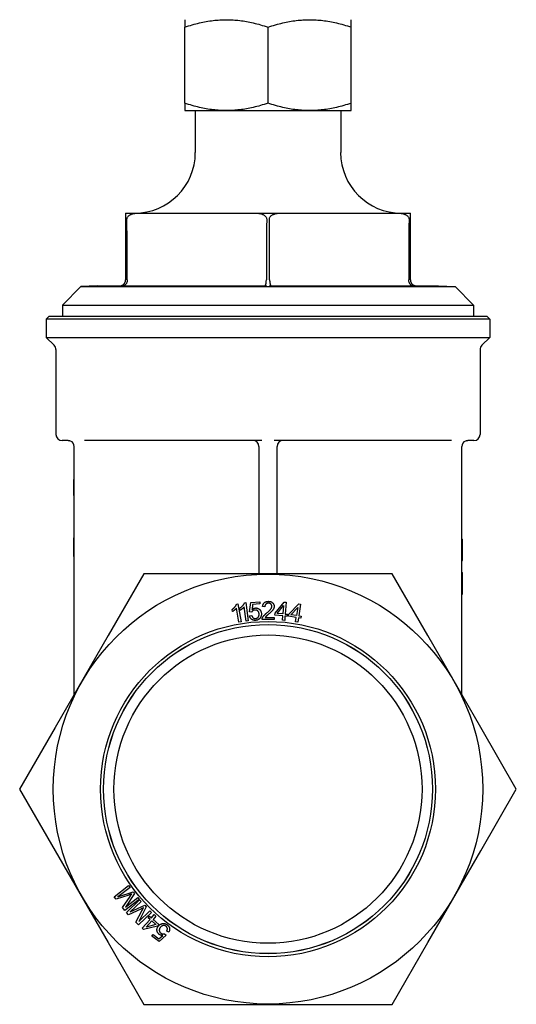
# Model space of a CAD drawing. Header units: millimetres. Extents: x 57 to 3778, y 24 to 492.
# Tile 4 of 16: x 402 to 484, y 173 to 336. Entities that reach past the tile are written whole.
import ezdxf

# ---------------------------------------------------------------- set-up
doc = ezdxf.new("R2010")
doc.units = ezdxf.units.MM
doc.layers.add('DETAIL', color=2, linetype='Continuous')

msp = doc.modelspace()

# ---------------------------------------------------------------- linework, layer by layer
at = {"layer": 'DETAIL'}
for p, q in [((428.78, 335.85), (428.78, 334.63)), ((428.78, 322.08), (428.78, 334.63)), ((442.53, 322.08), (442.53, 334.63)), ((456.28, 334.63), (456.28, 335.85)), ((456.28, 322.08), (456.28, 334.63)), ((428.78, 322.08), (428.78, 320.85)), ((456.28, 320.85), (456.28, 322.08)), ((428.78, 320.85), (435.65, 320.85)), ((430.53, 320.85), (430.53, 313.95)), ((435.65, 320.85), (449.4, 320.85)), ((449.4, 320.85), (456.28, 320.85)), ((454.53, 320.85), (454.53, 313.95)), ((419.03, 303.95), (421.12, 303.95)), ((419.03, 303.95), (419.03, 302.95)), ((440.44, 303.95), (444.62, 303.95)), ((463.94, 303.95), (466.03, 303.95)), ((466.03, 302.95), (466.03, 303.95)), ((419.03, 302.95), (419.03, 292.96)), ((466.03, 292.96), (466.03, 302.95)), ((419.03, 292.96), (419.03, 292.95)), ((419.3, 292.95), (419.3, 292.96)), ((442.26, 292.96), (442.26, 292.95)), ((442.8, 292.95), (442.8, 292.96)), ((465.76, 292.96), (465.76, 292.95)), ((466.03, 292.95), (466.03, 292.96)), ((411.62, 291.85), (408.63, 288.75)), ((414.4, 291.95), (411.62, 291.85)), ((411.62, 291.85), (473.43, 291.85)), ((414.4, 291.95), (418.03, 291.95)), ((418.32, 291.95), (442.23, 291.95)), ((442.82, 291.95), (466.73, 291.95)), ((467.03, 291.95), (470.65, 291.95)), ((470.65, 291.95), (473.43, 291.85)), ((473.43, 291.85), (476.43, 288.75)), ((408.63, 288.75), (476.43, 288.75)), ((408.63, 288.75), (408.63, 286.95)), ((476.43, 288.75), (476.43, 286.95)), ((406.43, 286.95), (405.93, 286.45)), ((479.13, 286.45), (405.93, 286.45)), ((405.93, 286.45), (405.93, 283.45)), ((406.43, 286.95), (478.63, 286.95)), ((478.63, 286.95), (479.13, 286.45)), ((479.13, 286.45), (479.13, 283.45)), ((405.93, 283.45), (479.13, 283.45)), ((407.23, 282.15), (405.93, 283.45)), ((477.82, 282.15), (479.13, 283.45)), ((407.53, 281.44), (407.53, 267.45)), ((477.53, 281.44), (477.53, 267.45)), ((409.53, 266.45), (408.53, 266.45)), ((441.52, 266.45), (412.25, 266.45)), ((472.81, 266.45), (443.53, 266.45)), ((476.53, 266.45), (475.53, 266.45)), ((410.53, 224.53), (410.53, 265.45)), ((441.03, 265.45), (441.03, 244.45)), ((444.03, 244.45), (444.03, 265.45)), ((474.53, 224.53), (474.53, 265.45)), ((410.43, 260.02), (410.43, 259.98)), ((410.53, 260.02), (410.43, 260.02)), ((410.43, 259.98), (410.43, 258.5)), ((410.53, 259.98), (410.43, 259.98)), ((410.43, 258.5), (410.43, 257.44)), ((410.53, 258.5), (410.43, 258.5)), ((410.53, 257.44), (410.43, 257.44)), ((410.43, 257.44), (410.43, 257.4)), ((410.53, 257.4), (410.43, 257.4)), ((410.43, 250.42), (410.43, 247.37)), ((410.53, 250.42), (410.43, 250.42)), ((474.53, 250.17), (474.63, 250.17)), ((474.63, 246.67), (474.63, 250.17)), ((410.53, 247.37), (410.43, 247.37)), ((410.43, 247.37), (410.43, 247.32)), ((410.53, 247.32), (410.43, 247.32)), ((474.53, 246.67), (474.63, 246.67)), ((422.03, 244.45), (416.16, 234.28)), ((433.78, 244.45), (422.03, 244.45)), ((451.27, 244.45), (433.78, 244.45)), ((463.02, 244.45), (451.27, 244.45)), ((468.9, 234.28), (463.02, 244.45)), ((474.53, 244.68), (474.63, 244.68)), ((474.53, 243.67), (474.63, 243.67)), ((474.53, 243.62), (474.63, 243.62)), ((474.63, 243.67), (474.63, 244.68)), ((474.63, 243.62), (474.63, 243.67)), ((474.63, 242.46), (474.63, 243.62)), ((474.63, 241.46), (474.63, 242.46)), ((474.53, 241.46), (474.63, 241.46)), ((474.53, 241.16), (474.63, 241.16)), ((474.53, 241.1), (474.63, 241.1)), ((474.63, 241.16), (474.63, 241.46)), ((474.63, 241.1), (474.63, 241.16)), ((437.73, 236.49), (437.32, 238.8)), ((437.33, 239.48), (437.57, 239.52)), ((437.57, 239.52), (438.09, 236.55)), ((437.93, 238.46), (437.89, 238.81)), ((438.91, 236.67), (438.61, 239)), ((438.65, 239.67), (438.88, 239.7)), ((438.88, 239.7), (439.28, 236.72)), ((439.49, 238.18), (439.67, 239.74)), ((439.67, 239.74), (441.16, 239.85)), ((439.99, 239.41), (439.89, 238.6)), ((441.19, 239.5), (439.99, 239.41)), ((441.16, 239.85), (441.19, 239.5)), ((442.01, 239.01), (441.63, 239.05)), ((443.7, 237.96), (445.21, 239.79)), ((444.06, 237.93), (445.1, 239.21)), ((445.1, 239.21), (444.99, 237.86)), ((445.21, 239.79), (445.51, 239.77)), ((445.51, 239.77), (445.36, 237.83)), ((445.94, 237.78), (447.59, 239.49)), ((446.3, 237.72), (447.44, 238.92)), ((447.44, 238.92), (447.23, 237.58)), ((447.59, 239.49), (447.89, 239.44)), ((447.89, 239.44), (447.59, 237.52)), ((436.67, 238.24), (436.61, 238.59)), ((439.47, 237.55), (439.86, 237.61)), ((439.84, 238.16), (439.49, 238.18)), ((442.07, 237.26), (443.54, 237.26)), ((443.54, 237.26), (443.54, 236.9)), ((443.67, 237.62), (443.7, 237.96)), ((444.97, 237.52), (443.67, 237.62)), ((444.99, 237.86), (444.06, 237.93)), ((444.91, 236.8), (444.97, 237.52)), ((445.33, 237.49), (445.28, 236.77)), ((445.74, 237.46), (445.33, 237.49)), ((445.36, 237.83), (445.76, 237.8)), ((445.76, 237.8), (445.74, 237.46)), ((445.89, 237.45), (445.94, 237.78)), ((447.17, 237.24), (445.89, 237.45)), ((447.23, 237.58), (446.3, 237.72)), ((447.06, 236.54), (447.17, 237.24)), ((447.54, 237.19), (447.43, 236.48)), ((447.94, 237.12), (447.54, 237.19)), ((447.59, 237.52), (447.99, 237.46)), ((447.99, 237.46), (447.94, 237.12)), ((438.09, 236.55), (437.73, 236.49)), ((439.28, 236.72), (438.91, 236.67)), ((443.54, 236.9), (441.56, 236.91)), ((445.28, 236.77), (444.91, 236.8)), ((447.43, 236.48), (447.06, 236.54)), ((416.16, 234.28), (407.41, 219.13)), ((477.64, 219.13), (468.9, 234.28)), ((407.41, 219.13), (401.53, 208.95)), ((483.52, 208.95), (477.64, 219.13)), ((401.53, 208.95), (407.41, 198.78)), ((477.64, 198.78), (483.52, 208.95)), ((407.41, 198.78), (416.16, 183.63)), ((468.9, 183.63), (477.64, 198.78)), ((417.14, 191.2), (419.51, 193.03)), ((419.75, 192.73), (417.76, 191.19)), ((417.76, 191.19), (420.28, 192.03)), ((420.5, 191.75), (419.01, 189.5)), ((419.51, 193.03), (419.75, 192.73)), ((420.28, 192.03), (420.5, 191.75)), ((417.46, 190.78), (417.14, 191.2)), ((419.55, 191.48), (417.46, 190.78)), ((418.52, 189.4), (419.77, 191.26)), ((421.26, 190.76), (418.89, 188.93)), ((419.01, 189.5), (421.03, 191.06)), ((419.15, 188.62), (421.32, 190.69)), ((421.59, 190.41), (419.77, 188.68)), ((421.03, 191.06), (421.26, 190.76)), ((421.32, 190.69), (421.59, 190.41)), ((418.89, 188.93), (418.52, 189.4)), ((419.52, 188.23), (419.15, 188.62)), ((421.53, 189.15), (419.52, 188.23)), ((419.77, 188.68), (422.19, 189.78)), ((420.72, 186.98), (421.76, 188.96)), ((423.3, 188.62), (421.13, 186.55)), ((422.44, 189.52), (421.19, 187.13)), ((421.19, 187.13), (423.04, 188.89)), ((422.19, 189.78), (422.44, 189.52)), ((423.04, 188.89), (423.3, 188.62)), ((421.13, 186.55), (420.72, 186.98)), ((421.77, 185.99), (423.05, 187.45)), ((422.44, 186.19), (423.33, 187.21)), ((422.74, 187.72), (422.96, 187.98)), ((423.05, 187.45), (422.74, 187.72)), ((422.96, 187.98), (423.27, 187.71)), ((423.27, 187.71), (423.74, 188.25)), ((423.33, 187.21), (424.03, 186.6)), ((424.02, 188.01), (423.55, 187.47)), ((423.55, 187.47), (424.53, 186.61)), ((423.74, 188.25), (424.02, 188.01)), ((422, 185.79), (421.77, 185.99)), ((424.31, 186.36), (422, 185.79)), ((424.03, 186.6), (422.44, 186.19)), ((424.53, 186.61), (424.31, 186.36)), ((426.14, 185.33), (425.81, 185.53)), ((416.16, 183.63), (422.03, 173.45)), ((423.36, 184.69), (423.57, 184.97)), ((424.55, 183.8), (423.36, 184.69)), ((423.57, 184.97), (424.53, 184.26)), ((424.53, 184.26), (425.14, 184.8)), ((425.71, 184.86), (424.55, 183.8)), ((425.46, 185.1), (425.71, 184.86)), ((463.02, 173.45), (468.9, 183.63)), ((422.03, 173.45), (433.78, 173.45)), ((433.78, 173.45), (451.27, 173.45)), ((451.27, 173.45), (463.02, 173.45))]:
    msp.add_line(p, q, dxfattribs=at)
at = {"layer": 'DETAIL', "flags": 128}
for points in [[(428.78, 334.63), (429.09, 334.73), (429.4, 334.83), (429.71, 334.92), (430.02, 335.01), (430.32, 335.09), (430.61, 335.17), (430.91, 335.25), (431.2, 335.32), (431.49, 335.38), (431.77, 335.44), (432.06, 335.5), (432.34, 335.55), (432.62, 335.6), (432.9, 335.64), (433.18, 335.68), (433.45, 335.72), (433.73, 335.75), (434, 335.78), (434.28, 335.8), (434.55, 335.82), (434.83, 335.83), (435.1, 335.84), (435.38, 335.85), (435.65, 335.85)], [(435.65, 335.85), (435.93, 335.85), (436.2, 335.84), (436.48, 335.83), (436.75, 335.82), (437.03, 335.8), (437.3, 335.78), (437.57, 335.75), (437.85, 335.72), (438.13, 335.68), (438.4, 335.64), (438.68, 335.6), (438.96, 335.55), (439.25, 335.5), (439.53, 335.44), (439.82, 335.38), (440.1, 335.32), (440.4, 335.25), (440.69, 335.17), (440.99, 335.09), (441.29, 335.01), (441.59, 334.92), (441.9, 334.83), (442.21, 334.73), (442.53, 334.63)], [(442.53, 334.63), (442.84, 334.73), (443.15, 334.83), (443.46, 334.92), (443.77, 335.01), (444.07, 335.09), (444.36, 335.17), (444.66, 335.25), (444.95, 335.32), (445.24, 335.38), (445.52, 335.44), (445.81, 335.5), (446.09, 335.55), (446.37, 335.6), (446.65, 335.64), (446.93, 335.68), (447.2, 335.72), (447.48, 335.75), (447.75, 335.78), (448.03, 335.8), (448.3, 335.82), (448.58, 335.83), (448.85, 335.84), (449.13, 335.85), (449.4, 335.85)], [(449.4, 335.85), (449.68, 335.85), (449.95, 335.84), (450.23, 335.83), (450.5, 335.82), (450.78, 335.8), (451.05, 335.78), (451.32, 335.75), (451.6, 335.72), (451.88, 335.68), (452.15, 335.64), (452.43, 335.6), (452.71, 335.55), (453, 335.5), (453.28, 335.44), (453.57, 335.38), (453.85, 335.32), (454.15, 335.25), (454.44, 335.17), (454.74, 335.09), (455.04, 335.01), (455.34, 334.92), (455.65, 334.83), (455.96, 334.73), (456.28, 334.63)], [(435.65, 320.85), (435.38, 320.86), (435.1, 320.86), (434.83, 320.87), (434.55, 320.89), (434.28, 320.91), (434, 320.93), (433.73, 320.96), (433.45, 320.99), (433.18, 321.02), (432.9, 321.06), (432.62, 321.11), (432.34, 321.15), (432.06, 321.21), (431.77, 321.26), (431.49, 321.32), (431.2, 321.39), (430.91, 321.46), (430.61, 321.53), (430.32, 321.61), (430.02, 321.7), (429.71, 321.79), (429.4, 321.88), (429.09, 321.98), (428.78, 322.08)], [(442.53, 322.08), (442.21, 321.98), (441.9, 321.88), (441.59, 321.79), (441.29, 321.7), (440.99, 321.61), (440.69, 321.53), (440.4, 321.46), (440.1, 321.39), (439.82, 321.32), (439.53, 321.26), (439.25, 321.21), (438.96, 321.15), (438.68, 321.11), (438.4, 321.06), (438.13, 321.02), (437.85, 320.99), (437.57, 320.96), (437.3, 320.93), (437.03, 320.91), (436.75, 320.89), (436.48, 320.87), (436.2, 320.86), (435.93, 320.86), (435.65, 320.85)], [(449.4, 320.85), (449.13, 320.86), (448.85, 320.86), (448.58, 320.87), (448.3, 320.89), (448.03, 320.91), (447.75, 320.93), (447.48, 320.96), (447.2, 320.99), (446.93, 321.02), (446.65, 321.06), (446.37, 321.11), (446.09, 321.15), (445.81, 321.21), (445.52, 321.26), (445.24, 321.32), (444.95, 321.39), (444.66, 321.46), (444.36, 321.53), (444.07, 321.61), (443.77, 321.7), (443.46, 321.79), (443.15, 321.88), (442.84, 321.98), (442.53, 322.08)], [(456.28, 322.08), (455.96, 321.98), (455.65, 321.88), (455.34, 321.79), (455.04, 321.7), (454.74, 321.61), (454.44, 321.53), (454.15, 321.46), (453.85, 321.39), (453.57, 321.32), (453.28, 321.26), (453, 321.21), (452.71, 321.15), (452.43, 321.11), (452.15, 321.06), (451.88, 321.02), (451.6, 320.99), (451.32, 320.96), (451.05, 320.93), (450.78, 320.91), (450.5, 320.89), (450.23, 320.87), (449.95, 320.86), (449.68, 320.86), (449.4, 320.85)], [(419.25, 302.95), (419.26, 303.06), (419.28, 303.16), (419.33, 303.26), (419.38, 303.34), (419.45, 303.42), (419.52, 303.49), (419.59, 303.55), (419.67, 303.6), (419.75, 303.65), (419.84, 303.7), (419.93, 303.74), (420.02, 303.78), (420.11, 303.81), (420.19, 303.83), (420.28, 303.86), (420.37, 303.88), (420.46, 303.9), (420.56, 303.91), (420.65, 303.93), (420.75, 303.94), (420.84, 303.94), (420.94, 303.95), (421.03, 303.95), (421.12, 303.95)], [(421.12, 303.95), (421.6, 303.95), (422.08, 303.95), (422.55, 303.95), (423.01, 303.95), (423.47, 303.95), (423.92, 303.95), (424.37, 303.95), (424.82, 303.95), (425.26, 303.95), (425.7, 303.95), (426.13, 303.95), (426.56, 303.95), (426.99, 303.95), (427.42, 303.95), (427.84, 303.95), (428.27, 303.95), (428.69, 303.95), (429.11, 303.95), (429.53, 303.95), (429.94, 303.95), (430.36, 303.95), (430.78, 303.95), (431.19, 303.95), (431.61, 303.95), (432.03, 303.95), (432.45, 303.95), (432.87, 303.95), (433.29, 303.95), (433.71, 303.95), (434.13, 303.95), (434.56, 303.95), (434.99, 303.95), (435.42, 303.95), (435.85, 303.95), (436.29, 303.95), (436.73, 303.95), (437.18, 303.95), (437.63, 303.95), (438.08, 303.95), (438.54, 303.95), (439.01, 303.95), (439.48, 303.95), (439.95, 303.95), (440.44, 303.95)], [(440.44, 303.95), (440.53, 303.95), (440.62, 303.95), (440.71, 303.94), (440.81, 303.94), (440.9, 303.93), (441, 303.91), (441.09, 303.9), (441.18, 303.88), (441.27, 303.86), (441.36, 303.83), (441.45, 303.81), (441.54, 303.78), (441.62, 303.74), (441.71, 303.7), (441.8, 303.65), (441.88, 303.6), (441.96, 303.55), (442.03, 303.49), (442.11, 303.42), (442.17, 303.34), (442.23, 303.26), (442.27, 303.16), (442.3, 303.06), (442.31, 302.95)], [(442.75, 302.95), (442.76, 303.06), (442.78, 303.16), (442.83, 303.26), (442.88, 303.34), (442.95, 303.42), (443.02, 303.49), (443.1, 303.55), (443.18, 303.61), (443.26, 303.66), (443.34, 303.7), (443.42, 303.74), (443.51, 303.77), (443.6, 303.8), (443.69, 303.83), (443.78, 303.86), (443.87, 303.88), (443.97, 303.9), (444.06, 303.91), (444.16, 303.93), (444.25, 303.94), (444.34, 303.95), (444.44, 303.95), (444.53, 303.95), (444.62, 303.95)], [(444.62, 303.95), (445.1, 303.95), (445.58, 303.95), (446.05, 303.95), (446.51, 303.95), (446.97, 303.95), (447.42, 303.95), (447.87, 303.95), (448.32, 303.95), (448.76, 303.95), (449.2, 303.95), (449.63, 303.95), (450.06, 303.95), (450.49, 303.95), (450.92, 303.95), (451.34, 303.95), (451.77, 303.95), (452.19, 303.95), (452.61, 303.95), (453.03, 303.95), (453.44, 303.95), (453.86, 303.95), (454.28, 303.95), (454.69, 303.95), (455.11, 303.95), (455.53, 303.95), (455.95, 303.95), (456.37, 303.95), (456.79, 303.95), (457.21, 303.95), (457.63, 303.95), (458.06, 303.95), (458.49, 303.95), (458.92, 303.95), (459.35, 303.95), (459.79, 303.95), (460.23, 303.95), (460.68, 303.95), (461.13, 303.95), (461.58, 303.95), (462.04, 303.95), (462.51, 303.95), (462.98, 303.95), (463.45, 303.95), (463.94, 303.95)], [(463.94, 303.95), (464.03, 303.95), (464.12, 303.95), (464.21, 303.95), (464.3, 303.94), (464.4, 303.93), (464.49, 303.91), (464.59, 303.9), (464.68, 303.88), (464.77, 303.86), (464.87, 303.83), (464.96, 303.8), (465.04, 303.77), (465.13, 303.74), (465.21, 303.7), (465.3, 303.66), (465.38, 303.61), (465.46, 303.55), (465.53, 303.49), (465.61, 303.42), (465.67, 303.34), (465.72, 303.26), (465.77, 303.16), (465.8, 303.06), (465.81, 302.95)], [(419.3, 292.96), (419.29, 293.37), (419.29, 293.79), (419.29, 294.21), (419.29, 294.62), (419.29, 295.04), (419.28, 295.45), (419.28, 295.87), (419.28, 296.29), (419.28, 296.7), (419.28, 297.12), (419.27, 297.53), (419.27, 297.95), (419.27, 298.37), (419.27, 298.78), (419.26, 299.2), (419.26, 299.62), (419.26, 300.03), (419.26, 300.45), (419.26, 300.87), (419.25, 301.29), (419.25, 301.7), (419.25, 302.12), (419.25, 302.54), (419.25, 302.95)], [(442.31, 302.95), (442.31, 302.54), (442.3, 302.12), (442.3, 301.7), (442.3, 301.29), (442.3, 300.87), (442.29, 300.45), (442.29, 300.03), (442.29, 299.62), (442.29, 299.2), (442.29, 298.78), (442.28, 298.37), (442.28, 297.95), (442.28, 297.53), (442.28, 297.12), (442.28, 296.7), (442.27, 296.29), (442.27, 295.87), (442.27, 295.45), (442.27, 295.04), (442.26, 294.62), (442.26, 294.21), (442.26, 293.79), (442.26, 293.37), (442.26, 292.96)], [(442.8, 292.96), (442.79, 293.37), (442.79, 293.79), (442.79, 294.21), (442.79, 294.62), (442.79, 295.04), (442.78, 295.45), (442.78, 295.87), (442.78, 296.29), (442.78, 296.7), (442.78, 297.12), (442.77, 297.53), (442.77, 297.95), (442.77, 298.37), (442.77, 298.78), (442.76, 299.2), (442.76, 299.62), (442.76, 300.03), (442.76, 300.45), (442.76, 300.87), (442.75, 301.29), (442.75, 301.7), (442.75, 302.12), (442.75, 302.54), (442.75, 302.95)], [(465.81, 302.95), (465.81, 302.54), (465.8, 302.12), (465.8, 301.7), (465.8, 301.29), (465.8, 300.87), (465.79, 300.45), (465.79, 300.03), (465.79, 299.62), (465.79, 299.2), (465.79, 298.78), (465.78, 298.37), (465.78, 297.95), (465.78, 297.53), (465.78, 297.12), (465.78, 296.7), (465.77, 296.29), (465.77, 295.87), (465.77, 295.45), (465.77, 295.04), (465.76, 294.62), (465.76, 294.21), (465.76, 293.79), (465.76, 293.37), (465.76, 292.96)], [(419.3, 292.95), (419.29, 292.87), (419.29, 292.79), (419.28, 292.71), (419.26, 292.64), (419.24, 292.56), (419.21, 292.49), (419.18, 292.41), (419.15, 292.35), (419.11, 292.28), (419.07, 292.22), (419.02, 292.17), (418.97, 292.12), (418.92, 292.09), (418.88, 292.05), (418.83, 292.03), (418.78, 292.01), (418.74, 291.99), (418.7, 291.98), (418.66, 291.97), (418.63, 291.97), (418.6, 291.96), (418.58, 291.96), (418.55, 291.96), (418.52, 291.96)], [(418.66, 292.18), (418.69, 292.2), (418.71, 292.23), (418.74, 292.25), (418.76, 292.28), (418.79, 292.31), (418.81, 292.33), (418.83, 292.36), (418.85, 292.39), (418.87, 292.42), (418.89, 292.46), (418.91, 292.49), (418.93, 292.52), (418.94, 292.55), (418.96, 292.59), (418.97, 292.62), (418.98, 292.66), (418.99, 292.69), (419, 292.73), (419.01, 292.77), (419.02, 292.8), (419.02, 292.84), (419.02, 292.88), (419.03, 292.92), (419.03, 292.95)], [(442.15, 291.96), (442.12, 291.96), (442.1, 291.96), (442.09, 291.97), (442.08, 291.97), (442.08, 291.98), (442.08, 291.99), (442.09, 292.01), (442.1, 292.03), (442.11, 292.05), (442.13, 292.08), (442.14, 292.12), (442.15, 292.16), (442.17, 292.21), (442.18, 292.26), (442.2, 292.32), (442.21, 292.38), (442.22, 292.44), (442.23, 292.51), (442.24, 292.58), (442.24, 292.65), (442.25, 292.72), (442.25, 292.8), (442.26, 292.88), (442.26, 292.95)], [(442.8, 292.95), (442.8, 292.92), (442.8, 292.88), (442.8, 292.85), (442.8, 292.81), (442.8, 292.78), (442.8, 292.74), (442.81, 292.71), (442.81, 292.68), (442.81, 292.64), (442.81, 292.61), (442.82, 292.57), (442.82, 292.54), (442.83, 292.51), (442.83, 292.47), (442.84, 292.44), (442.84, 292.41), (442.85, 292.38), (442.85, 292.35), (442.86, 292.32), (442.87, 292.29), (442.87, 292.26), (442.88, 292.23), (442.89, 292.2), (442.89, 292.18)], [(466.54, 291.96), (466.5, 291.96), (466.46, 291.96), (466.42, 291.97), (466.37, 291.97), (466.34, 291.98), (466.3, 292), (466.26, 292.01), (466.22, 292.03), (466.17, 292.06), (466.13, 292.09), (466.08, 292.13), (466.04, 292.17), (465.99, 292.22), (465.96, 292.27), (465.92, 292.32), (465.89, 292.38), (465.86, 292.45), (465.83, 292.51), (465.81, 292.58), (465.79, 292.65), (465.77, 292.73), (465.76, 292.8), (465.76, 292.88), (465.76, 292.95)], [(466.03, 292.95), (466.03, 292.92), (466.03, 292.88), (466.03, 292.84), (466.04, 292.81), (466.04, 292.77), (466.05, 292.74), (466.06, 292.7), (466.07, 292.66), (466.08, 292.63), (466.09, 292.59), (466.11, 292.56), (466.12, 292.53), (466.14, 292.49), (466.16, 292.46), (466.18, 292.43), (466.2, 292.4), (466.22, 292.37), (466.24, 292.34), (466.26, 292.31), (466.29, 292.28), (466.31, 292.25), (466.34, 292.23), (466.37, 292.2), (466.39, 292.18)], [(418.03, 291.95), (418.03, 291.95), (418.04, 291.95), (418.05, 291.95), (418.07, 291.95), (418.08, 291.95), (418.08, 291.95), (418.09, 291.96), (418.09, 291.96), (418.1, 291.96), (418.1, 291.96), (418.1, 291.96), (418.11, 291.96), (418.11, 291.96), (418.11, 291.96), (418.12, 291.96), (418.12, 291.96), (418.12, 291.96), (418.12, 291.96), (418.13, 291.96), (418.13, 291.96), (418.13, 291.96), (418.13, 291.96), (418.14, 291.96), (418.14, 291.96)], [(418.14, 291.96), (418.14, 291.96), (418.15, 291.96), (418.16, 291.96), (418.17, 291.96), (418.18, 291.97), (418.2, 291.97), (418.22, 291.97), (418.23, 291.98), (418.25, 291.98), (418.28, 291.98), (418.3, 291.99), (418.32, 292), (418.34, 292), (418.37, 292.01), (418.39, 292.02), (418.42, 292.03), (418.45, 292.05), (418.48, 292.06), (418.51, 292.08), (418.54, 292.09), (418.57, 292.11), (418.6, 292.13), (418.63, 292.16), (418.66, 292.18)], [(418.52, 291.96), (418.51, 291.96), (418.49, 291.96), (418.48, 291.96), (418.47, 291.96), (418.46, 291.96), (418.45, 291.96), (418.44, 291.96), (418.43, 291.96), (418.42, 291.96), (418.41, 291.96), (418.4, 291.96), (418.4, 291.96), (418.39, 291.96), (418.38, 291.96), (418.37, 291.96), (418.36, 291.96), (418.35, 291.96), (418.34, 291.95), (418.33, 291.95), (418.32, 291.95), (418.31, 291.95), (418.31, 291.95), (418.31, 291.95), (418.32, 291.95)], [(442.23, 291.95), (442.25, 291.95), (442.26, 291.95), (442.27, 291.95), (442.28, 291.95), (442.27, 291.95), (442.27, 291.95), (442.27, 291.96), (442.26, 291.96), (442.26, 291.96), (442.25, 291.96), (442.24, 291.96), (442.24, 291.96), (442.23, 291.96), (442.23, 291.96), (442.22, 291.96), (442.21, 291.96), (442.2, 291.96), (442.2, 291.96), (442.19, 291.96), (442.18, 291.96), (442.17, 291.96), (442.17, 291.96), (442.16, 291.96), (442.15, 291.96)], [(442.9, 291.96), (442.9, 291.96), (442.89, 291.96), (442.88, 291.96), (442.87, 291.96), (442.86, 291.96), (442.86, 291.96), (442.85, 291.96), (442.84, 291.96), (442.83, 291.96), (442.83, 291.96), (442.82, 291.96), (442.82, 291.96), (442.81, 291.96), (442.8, 291.96), (442.8, 291.96), (442.79, 291.96), (442.79, 291.96), (442.78, 291.95), (442.78, 291.95), (442.78, 291.95), (442.78, 291.95), (442.79, 291.95), (442.81, 291.95), (442.82, 291.95)], [(442.89, 292.18), (442.9, 292.15), (442.91, 292.13), (442.92, 292.11), (442.93, 292.09), (442.93, 292.07), (442.94, 292.05), (442.95, 292.04), (442.95, 292.02), (442.96, 292.01), (442.96, 292), (442.97, 291.99), (442.97, 291.99), (442.97, 291.98), (442.97, 291.98), (442.97, 291.97), (442.97, 291.97), (442.97, 291.97), (442.96, 291.96), (442.96, 291.96), (442.95, 291.96), (442.94, 291.96), (442.93, 291.96), (442.92, 291.96), (442.9, 291.96)], [(466.39, 292.18), (466.43, 292.15), (466.46, 292.13), (466.5, 292.11), (466.53, 292.08), (466.56, 292.07), (466.6, 292.05), (466.63, 292.04), (466.66, 292.02), (466.69, 292.01), (466.72, 292), (466.75, 291.99), (466.78, 291.99), (466.8, 291.98), (466.82, 291.97), (466.84, 291.97), (466.85, 291.97), (466.87, 291.97), (466.88, 291.96), (466.88, 291.96), (466.89, 291.96), (466.9, 291.96), (466.91, 291.96), (466.91, 291.96), (466.91, 291.96)], [(466.74, 291.95), (466.74, 291.95), (466.75, 291.95), (466.74, 291.95), (466.74, 291.95), (466.72, 291.95), (466.71, 291.95), (466.7, 291.96), (466.7, 291.96), (466.69, 291.96), (466.68, 291.96), (466.67, 291.96), (466.66, 291.96), (466.65, 291.96), (466.64, 291.96), (466.63, 291.96), (466.62, 291.96), (466.61, 291.96), (466.6, 291.96), (466.59, 291.96), (466.58, 291.96), (466.57, 291.96), (466.56, 291.96), (466.55, 291.96), (466.54, 291.96)], [(466.91, 291.96), (466.92, 291.96), (466.92, 291.96), (466.92, 291.96), (466.92, 291.96), (466.93, 291.96), (466.93, 291.96), (466.93, 291.96), (466.93, 291.96), (466.94, 291.96), (466.94, 291.96), (466.94, 291.96), (466.95, 291.96), (466.95, 291.96), (466.95, 291.96), (466.96, 291.96), (466.96, 291.96), (466.97, 291.96), (466.97, 291.95), (466.98, 291.95), (466.99, 291.95), (467, 291.95), (467.01, 291.95), (467.02, 291.95), (467.03, 291.95)], [(409.53, 266.45), (409.54, 266.45), (409.56, 266.45), (409.57, 266.45), (409.59, 266.45), (409.6, 266.45), (409.62, 266.45), (409.64, 266.45), (409.65, 266.45), (409.67, 266.44), (409.69, 266.44), (409.7, 266.44), (409.72, 266.44), (409.74, 266.43), (409.76, 266.43), (409.77, 266.42), (409.79, 266.42), (409.81, 266.41), (409.83, 266.41), (409.85, 266.4), (409.87, 266.4), (409.89, 266.39), (409.9, 266.38), (409.92, 266.37), (409.94, 266.36)], [(475.11, 266.36), (475.13, 266.37), (475.15, 266.38), (475.17, 266.39), (475.19, 266.4), (475.21, 266.4), (475.22, 266.41), (475.24, 266.41), (475.26, 266.42), (475.28, 266.42), (475.3, 266.43), (475.32, 266.43), (475.33, 266.44), (475.35, 266.44), (475.37, 266.44), (475.38, 266.44), (475.4, 266.45), (475.42, 266.45), (475.43, 266.45), (475.45, 266.45), (475.47, 266.45), (475.48, 266.45), (475.5, 266.45), (475.51, 266.45), (475.53, 266.45)], [(436.61, 238.59), (436.66, 238.62), (436.7, 238.65), (436.74, 238.69), (436.79, 238.72), (436.83, 238.76), (436.87, 238.79), (436.91, 238.83), (436.94, 238.87), (436.98, 238.91), (437.01, 238.95), (437.05, 238.99), (437.08, 239.03), (437.11, 239.07), (437.14, 239.11), (437.17, 239.15), (437.19, 239.19), (437.22, 239.22), (437.24, 239.26), (437.26, 239.3), (437.28, 239.34), (437.3, 239.37), (437.31, 239.41), (437.32, 239.44), (437.33, 239.48)], [(437.32, 238.8), (437.3, 238.78), (437.28, 238.75), (437.26, 238.73), (437.24, 238.7), (437.22, 238.68), (437.19, 238.65), (437.17, 238.62), (437.14, 238.6), (437.11, 238.57), (437.08, 238.54), (437.05, 238.52), (437.02, 238.49), (436.99, 238.46), (436.96, 238.44), (436.93, 238.41), (436.9, 238.39), (436.87, 238.37), (436.84, 238.35), (436.81, 238.33), (436.78, 238.31), (436.75, 238.29), (436.73, 238.27), (436.7, 238.25), (436.67, 238.24)], [(437.89, 238.81), (437.93, 238.85), (437.98, 238.88), (438.03, 238.91), (438.07, 238.94), (438.11, 238.98), (438.15, 239.01), (438.19, 239.05), (438.23, 239.08), (438.27, 239.12), (438.31, 239.16), (438.34, 239.19), (438.38, 239.23), (438.41, 239.27), (438.44, 239.31), (438.47, 239.35), (438.5, 239.39), (438.52, 239.42), (438.55, 239.46), (438.57, 239.5), (438.59, 239.53), (438.61, 239.57), (438.62, 239.6), (438.64, 239.64), (438.65, 239.67)], [(438.61, 239), (438.59, 238.97), (438.57, 238.95), (438.54, 238.92), (438.52, 238.9), (438.5, 238.88), (438.47, 238.85), (438.44, 238.83), (438.42, 238.8), (438.39, 238.78), (438.36, 238.75), (438.33, 238.73), (438.29, 238.7), (438.26, 238.68), (438.23, 238.65), (438.2, 238.63), (438.17, 238.61), (438.13, 238.58), (438.1, 238.56), (438.07, 238.54), (438.05, 238.53), (438.02, 238.51), (437.99, 238.49), (437.96, 238.48), (437.93, 238.46)], [(439.89, 238.6), (439.91, 238.61), (439.93, 238.63), (439.95, 238.64), (439.97, 238.66), (440, 238.67), (440.02, 238.69), (440.04, 238.7), (440.06, 238.71), (440.09, 238.72), (440.11, 238.74), (440.13, 238.75), (440.15, 238.76), (440.18, 238.77), (440.2, 238.77), (440.22, 238.78), (440.25, 238.79), (440.27, 238.8), (440.29, 238.8), (440.32, 238.81), (440.34, 238.81), (440.37, 238.82), (440.39, 238.82), (440.42, 238.82), (440.44, 238.82)], [(440.44, 238.82), (440.51, 238.83), (440.57, 238.83), (440.63, 238.82), (440.69, 238.81), (440.75, 238.8), (440.81, 238.78), (440.86, 238.76), (440.92, 238.74), (440.97, 238.71), (441.02, 238.68), (441.07, 238.64), (441.12, 238.6), (441.17, 238.56), (441.21, 238.51), (441.25, 238.46), (441.29, 238.41), (441.32, 238.36), (441.35, 238.3), (441.37, 238.25), (441.39, 238.19), (441.41, 238.12), (441.42, 238.06), (441.43, 237.99), (441.44, 237.92)], [(441.63, 239.05), (441.64, 239.12), (441.65, 239.19), (441.67, 239.25), (441.68, 239.31), (441.7, 239.37), (441.73, 239.42), (441.75, 239.48), (441.78, 239.53), (441.81, 239.57), (441.85, 239.62), (441.89, 239.66), (441.93, 239.7), (441.97, 239.73), (442.02, 239.76), (442.07, 239.79), (442.12, 239.82), (442.17, 239.84), (442.23, 239.86), (442.28, 239.88), (442.34, 239.89), (442.41, 239.9), (442.47, 239.91), (442.54, 239.91), (442.61, 239.92)], [(442.6, 239.61), (442.56, 239.61), (442.51, 239.61), (442.47, 239.6), (442.44, 239.59), (442.4, 239.58), (442.36, 239.57), (442.33, 239.56), (442.29, 239.54), (442.26, 239.52), (442.23, 239.5), (442.2, 239.48), (442.18, 239.45), (442.15, 239.43), (442.13, 239.4), (442.11, 239.37), (442.09, 239.33), (442.07, 239.3), (442.06, 239.26), (442.04, 239.23), (442.03, 239.19), (442.02, 239.15), (442.02, 239.1), (442.02, 239.06), (442.01, 239.01)], [(442.33, 238.01), (442.41, 238.08), (442.48, 238.14), (442.56, 238.2), (442.62, 238.26), (442.68, 238.32), (442.74, 238.37), (442.79, 238.43), (442.84, 238.47), (442.89, 238.52), (442.93, 238.57), (442.96, 238.61), (442.99, 238.65), (443.02, 238.69), (443.04, 238.73), (443.07, 238.76), (443.09, 238.8), (443.1, 238.84), (443.12, 238.88), (443.13, 238.91), (443.14, 238.95), (443.15, 238.99), (443.16, 239.02), (443.16, 239.06), (443.16, 239.09)], [(443.16, 239.09), (443.16, 239.13), (443.16, 239.16), (443.15, 239.2), (443.15, 239.23), (443.14, 239.26), (443.13, 239.29), (443.11, 239.32), (443.09, 239.35), (443.08, 239.38), (443.06, 239.41), (443.03, 239.44), (443.01, 239.46), (442.98, 239.49), (442.95, 239.51), (442.92, 239.53), (442.89, 239.54), (442.86, 239.56), (442.83, 239.57), (442.79, 239.59), (442.76, 239.6), (442.72, 239.6), (442.68, 239.61), (442.64, 239.61), (442.6, 239.61)], [(442.61, 239.92), (442.68, 239.91), (442.75, 239.91), (442.82, 239.9), (442.88, 239.89), (442.94, 239.87), (443, 239.86), (443.05, 239.83), (443.11, 239.81), (443.16, 239.78), (443.2, 239.75), (443.25, 239.71), (443.29, 239.68), (443.33, 239.63), (443.37, 239.59), (443.4, 239.55), (443.43, 239.5), (443.46, 239.46), (443.48, 239.41), (443.5, 239.36), (443.52, 239.31), (443.53, 239.25), (443.54, 239.2), (443.54, 239.14), (443.54, 239.08)], [(443.54, 239.08), (443.54, 239.04), (443.54, 238.99), (443.53, 238.95), (443.52, 238.9), (443.51, 238.86), (443.5, 238.81), (443.49, 238.77), (443.47, 238.73), (443.45, 238.68), (443.43, 238.64), (443.4, 238.59), (443.37, 238.55), (443.34, 238.5), (443.3, 238.46), (443.27, 238.41), (443.22, 238.36), (443.18, 238.31), (443.12, 238.26), (443.06, 238.2), (443, 238.13), (442.92, 238.07), (442.84, 237.99), (442.75, 237.92), (442.66, 237.84)], [(440.5, 236.78), (440.43, 236.78), (440.36, 236.78), (440.3, 236.78), (440.24, 236.79), (440.18, 236.8), (440.12, 236.81), (440.06, 236.83), (440.01, 236.85), (439.96, 236.87), (439.91, 236.9), (439.86, 236.93), (439.81, 236.96), (439.77, 237), (439.73, 237.04), (439.69, 237.08), (439.65, 237.12), (439.62, 237.16), (439.59, 237.21), (439.56, 237.26), (439.54, 237.31), (439.52, 237.37), (439.5, 237.43), (439.49, 237.48), (439.47, 237.55)], [(440.37, 238.49), (440.34, 238.49), (440.31, 238.49), (440.28, 238.48), (440.25, 238.48), (440.22, 238.47), (440.2, 238.46), (440.17, 238.45), (440.15, 238.44), (440.12, 238.43), (440.1, 238.42), (440.07, 238.4), (440.05, 238.39), (440.03, 238.37), (440.01, 238.36), (439.99, 238.34), (439.97, 238.32), (439.95, 238.31), (439.93, 238.29), (439.91, 238.27), (439.9, 238.25), (439.88, 238.23), (439.87, 238.21), (439.85, 238.18), (439.84, 238.16)], [(439.86, 237.61), (439.87, 237.56), (439.88, 237.52), (439.89, 237.48), (439.91, 237.44), (439.93, 237.4), (439.95, 237.36), (439.97, 237.33), (439.99, 237.3), (440.01, 237.27), (440.03, 237.24), (440.06, 237.22), (440.09, 237.2), (440.11, 237.18), (440.14, 237.16), (440.17, 237.14), (440.2, 237.13), (440.23, 237.11), (440.26, 237.1), (440.3, 237.09), (440.33, 237.09), (440.36, 237.08), (440.4, 237.08), (440.44, 237.08), (440.47, 237.08)], [(441.05, 237.86), (441.05, 237.91), (441.04, 237.96), (441.03, 238.01), (441.02, 238.05), (441.01, 238.1), (440.99, 238.14), (440.97, 238.18), (440.95, 238.21), (440.93, 238.25), (440.9, 238.28), (440.87, 238.31), (440.84, 238.34), (440.81, 238.37), (440.78, 238.4), (440.74, 238.42), (440.71, 238.44), (440.67, 238.45), (440.63, 238.47), (440.59, 238.48), (440.55, 238.49), (440.5, 238.49), (440.46, 238.49), (440.41, 238.5), (440.37, 238.49)], [(440.47, 237.08), (440.52, 237.09), (440.56, 237.09), (440.6, 237.1), (440.64, 237.12), (440.68, 237.13), (440.72, 237.15), (440.75, 237.17), (440.79, 237.19), (440.82, 237.22), (440.85, 237.25), (440.88, 237.28), (440.91, 237.31), (440.94, 237.35), (440.96, 237.39), (440.98, 237.43), (441, 237.47), (441.02, 237.51), (441.03, 237.56), (441.04, 237.6), (441.05, 237.65), (441.05, 237.7), (441.06, 237.75), (441.06, 237.81), (441.05, 237.86)], [(441.25, 237.2), (441.23, 237.17), (441.21, 237.14), (441.19, 237.11), (441.16, 237.08), (441.14, 237.06), (441.11, 237.03), (441.08, 237.01), (441.05, 236.98), (441.03, 236.96), (441, 236.94), (440.97, 236.92), (440.93, 236.9), (440.9, 236.89), (440.87, 236.87), (440.84, 236.86), (440.8, 236.84), (440.77, 236.83), (440.73, 236.82), (440.69, 236.81), (440.66, 236.8), (440.62, 236.8), (440.58, 236.79), (440.54, 236.78), (440.5, 236.78)], [(441.44, 237.92), (441.44, 237.89), (441.44, 237.85), (441.44, 237.82), (441.44, 237.79), (441.44, 237.76), (441.44, 237.72), (441.44, 237.69), (441.43, 237.66), (441.43, 237.63), (441.42, 237.6), (441.42, 237.57), (441.41, 237.54), (441.4, 237.51), (441.39, 237.48), (441.38, 237.45), (441.37, 237.42), (441.36, 237.39), (441.35, 237.36), (441.33, 237.33), (441.32, 237.31), (441.3, 237.28), (441.29, 237.25), (441.27, 237.23), (441.25, 237.2)], [(441.56, 236.91), (441.56, 236.92), (441.56, 236.93), (441.56, 236.94), (441.56, 236.95), (441.56, 236.96), (441.56, 236.97), (441.56, 236.98), (441.56, 236.99), (441.56, 237.01), (441.57, 237.02), (441.57, 237.03), (441.57, 237.04), (441.57, 237.05), (441.57, 237.06), (441.58, 237.07), (441.58, 237.08), (441.58, 237.09), (441.58, 237.1), (441.59, 237.11), (441.59, 237.12), (441.59, 237.13), (441.6, 237.14), (441.6, 237.15), (441.6, 237.16)], [(441.6, 237.16), (441.62, 237.2), (441.63, 237.23), (441.65, 237.26), (441.66, 237.3), (441.68, 237.33), (441.7, 237.36), (441.72, 237.4), (441.75, 237.43), (441.77, 237.46), (441.79, 237.5), (441.82, 237.53), (441.85, 237.56), (441.88, 237.59), (441.91, 237.63), (441.94, 237.66), (441.98, 237.7), (442.01, 237.74), (442.05, 237.77), (442.09, 237.81), (442.14, 237.85), (442.18, 237.89), (442.23, 237.93), (442.28, 237.97), (442.33, 238.01)], [(442.66, 237.84), (442.6, 237.79), (442.55, 237.75), (442.5, 237.71), (442.46, 237.67), (442.42, 237.64), (442.38, 237.6), (442.35, 237.57), (442.32, 237.55), (442.29, 237.52), (442.27, 237.5), (442.25, 237.48), (442.23, 237.46), (442.21, 237.44), (442.2, 237.43), (442.18, 237.41), (442.17, 237.39), (442.16, 237.38), (442.14, 237.36), (442.13, 237.34), (442.12, 237.33), (442.11, 237.31), (442.09, 237.29), (442.08, 237.28), (442.07, 237.26)], [(420.03, 191.65), (420.02, 191.64), (420.01, 191.64), (419.99, 191.63), (419.98, 191.63), (419.96, 191.62), (419.94, 191.61), (419.93, 191.61), (419.91, 191.6), (419.89, 191.6), (419.87, 191.59), (419.85, 191.58), (419.83, 191.58), (419.81, 191.57), (419.79, 191.56), (419.77, 191.55), (419.75, 191.55), (419.73, 191.54), (419.7, 191.53), (419.68, 191.52), (419.66, 191.51), (419.63, 191.51), (419.61, 191.5), (419.58, 191.49), (419.55, 191.48)], [(419.77, 191.26), (419.78, 191.28), (419.8, 191.3), (419.81, 191.32), (419.83, 191.34), (419.84, 191.36), (419.85, 191.38), (419.86, 191.4), (419.88, 191.42), (419.89, 191.44), (419.9, 191.45), (419.91, 191.47), (419.92, 191.49), (419.93, 191.5), (419.94, 191.52), (419.95, 191.53), (419.96, 191.55), (419.97, 191.56), (419.98, 191.58), (419.99, 191.59), (420, 191.6), (420.01, 191.61), (420.02, 191.62), (420.03, 191.64), (420.03, 191.65)], [(421.99, 189.37), (421.97, 189.36), (421.96, 189.36), (421.94, 189.35), (421.93, 189.34), (421.92, 189.33), (421.9, 189.33), (421.88, 189.32), (421.87, 189.31), (421.85, 189.3), (421.83, 189.29), (421.81, 189.29), (421.79, 189.28), (421.78, 189.27), (421.76, 189.26), (421.74, 189.25), (421.71, 189.24), (421.69, 189.23), (421.67, 189.22), (421.65, 189.21), (421.63, 189.2), (421.6, 189.19), (421.58, 189.18), (421.55, 189.16), (421.53, 189.15)], [(421.76, 188.96), (421.78, 188.98), (421.79, 189), (421.8, 189.03), (421.81, 189.05), (421.82, 189.07), (421.83, 189.09), (421.84, 189.11), (421.85, 189.13), (421.86, 189.15), (421.87, 189.16), (421.88, 189.18), (421.89, 189.2), (421.9, 189.22), (421.91, 189.23), (421.92, 189.25), (421.93, 189.26), (421.94, 189.28), (421.94, 189.29), (421.95, 189.31), (421.96, 189.32), (421.97, 189.33), (421.97, 189.35), (421.98, 189.36), (421.99, 189.37)], [(425.02, 186.75), (425.06, 186.76), (425.09, 186.77), (425.13, 186.78), (425.17, 186.78), (425.2, 186.79), (425.24, 186.79), (425.28, 186.79), (425.31, 186.79), (425.35, 186.78), (425.38, 186.78), (425.42, 186.78), (425.46, 186.77), (425.49, 186.76), (425.53, 186.75), (425.56, 186.74), (425.6, 186.73), (425.63, 186.71), (425.66, 186.7), (425.7, 186.68), (425.73, 186.66), (425.77, 186.64), (425.8, 186.62), (425.83, 186.6), (425.87, 186.58)], [(424.57, 184.99), (424.52, 185.03), (424.48, 185.08), (424.43, 185.12), (424.39, 185.17), (424.36, 185.21), (424.32, 185.26), (424.29, 185.32), (424.27, 185.37), (424.25, 185.43), (424.23, 185.49), (424.21, 185.55), (424.2, 185.61), (424.2, 185.67), (424.19, 185.73), (424.2, 185.8), (424.2, 185.86), (424.21, 185.92), (424.23, 185.98), (424.25, 186.04), (424.27, 186.1), (424.3, 186.16), (424.33, 186.21), (424.37, 186.27), (424.41, 186.33)], [(424.41, 186.33), (424.43, 186.36), (424.45, 186.38), (424.47, 186.41), (424.49, 186.43), (424.51, 186.46), (424.54, 186.48), (424.56, 186.5), (424.58, 186.52), (424.61, 186.54), (424.63, 186.56), (424.66, 186.58), (424.68, 186.6), (424.71, 186.62), (424.73, 186.63), (424.76, 186.65), (424.79, 186.66), (424.81, 186.68), (424.84, 186.69), (424.87, 186.7), (424.9, 186.72), (424.93, 186.73), (424.96, 186.74), (424.99, 186.75), (425.02, 186.75)], [(424.74, 186.12), (424.71, 186.08), (424.68, 186.04), (424.66, 186), (424.64, 185.96), (424.62, 185.91), (424.61, 185.87), (424.59, 185.83), (424.59, 185.79), (424.58, 185.74), (424.58, 185.7), (424.58, 185.66), (424.58, 185.62), (424.59, 185.58), (424.6, 185.54), (424.61, 185.5), (424.63, 185.46), (424.64, 185.42), (424.66, 185.39), (424.69, 185.35), (424.71, 185.32), (424.74, 185.29), (424.77, 185.25), (424.81, 185.22), (424.85, 185.19)], [(425.69, 186.33), (425.65, 186.36), (425.61, 186.38), (425.58, 186.4), (425.54, 186.42), (425.5, 186.43), (425.46, 186.44), (425.42, 186.45), (425.38, 186.45), (425.34, 186.45), (425.29, 186.45), (425.25, 186.45), (425.21, 186.44), (425.16, 186.43), (425.12, 186.42), (425.08, 186.4), (425.03, 186.38), (424.99, 186.36), (424.96, 186.34), (424.92, 186.31), (424.88, 186.28), (424.84, 186.24), (424.81, 186.21), (424.77, 186.17), (424.74, 186.12)], [(424.85, 185.19), (424.87, 185.18), (424.89, 185.16), (424.92, 185.15), (424.94, 185.13), (424.97, 185.12), (424.99, 185.11), (425.02, 185.1), (425.05, 185.09), (425.07, 185.08), (425.1, 185.08), (425.12, 185.07), (425.15, 185.07), (425.18, 185.06), (425.21, 185.06), (425.23, 185.06), (425.26, 185.06), (425.28, 185.06), (425.31, 185.07), (425.34, 185.07), (425.36, 185.07), (425.39, 185.08), (425.41, 185.09), (425.43, 185.09), (425.46, 185.1)], [(425.81, 185.53), (425.83, 185.57), (425.85, 185.62), (425.87, 185.66), (425.88, 185.7), (425.89, 185.74), (425.9, 185.77), (425.91, 185.81), (425.91, 185.85), (425.92, 185.89), (425.91, 185.92), (425.91, 185.96), (425.91, 185.99), (425.9, 186.03), (425.89, 186.06), (425.88, 186.09), (425.86, 186.12), (425.85, 186.15), (425.83, 186.18), (425.81, 186.21), (425.79, 186.24), (425.77, 186.26), (425.74, 186.29), (425.72, 186.31), (425.69, 186.33)], [(425.87, 186.58), (425.92, 186.53), (425.97, 186.49), (426.01, 186.45), (426.06, 186.4), (426.1, 186.36), (426.13, 186.31), (426.16, 186.26), (426.19, 186.21), (426.21, 186.16), (426.24, 186.1), (426.25, 186.05), (426.27, 185.99), (426.28, 185.94), (426.28, 185.88), (426.29, 185.82), (426.28, 185.77), (426.28, 185.71), (426.27, 185.66), (426.26, 185.6), (426.24, 185.55), (426.22, 185.49), (426.2, 185.44), (426.17, 185.38), (426.14, 185.33)], [(425.14, 184.8), (425.11, 184.81), (425.09, 184.81), (425.06, 184.81), (425.03, 184.81), (425.01, 184.82), (424.98, 184.82), (424.96, 184.83), (424.93, 184.83), (424.91, 184.84), (424.88, 184.84), (424.86, 184.85), (424.83, 184.86), (424.81, 184.87), (424.79, 184.87), (424.76, 184.88), (424.74, 184.89), (424.72, 184.9), (424.7, 184.91), (424.68, 184.93), (424.65, 184.94), (424.63, 184.95), (424.61, 184.96), (424.59, 184.98), (424.57, 184.99)]]:
    msp.add_lwpolyline(points, dxfattribs=at)
at = {"layer": 'DETAIL'}
for radius in [35.45, 27.65, 27.15, 27.14, 25.43]:
    msp.add_circle((442.53, 208.95), radius, dxfattribs=at)
for centre, radius, start, end in [((420.53, 313.95), 10, 270, 0), ((464.52, 313.95), 10, 180, 270), ((406.53, 281.44), 1, 0, 45), ((478.53, 281.44), 1, 135, 180), ((408.53, 267.45), 1, 180, 270), ((409.53, 265.45), 1, 0, 65.3586), ((440.03, 265.45), 1, 0, 90), ((445.03, 265.45), 1, 90, 180), ((475.53, 265.45), 1, 114.6414, 180), ((476.53, 267.45), 1, 270, 0)]:
    msp.add_arc(centre, radius, start, end, dxfattribs=at)

doc.saveas('drawing.dxf')
